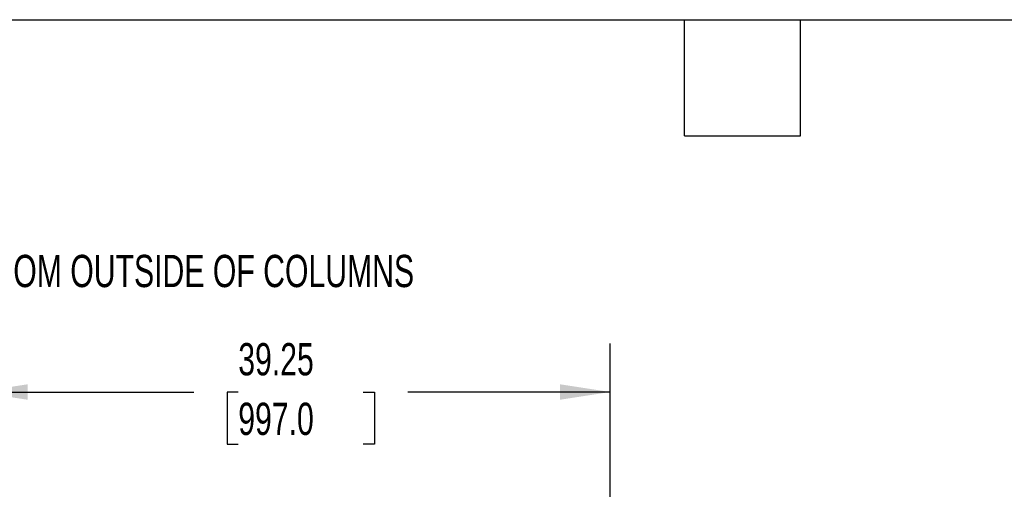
# Model space of a CAD drawing. Header units: inches. Extents: x 0.2 to 10.8, y 0.2 to 8.2.
# Tile 36 of 55: x 3.6 to 6.2, y 7 to 8.2. Entities that reach past the tile are written whole.
import ezdxf

# ---------------------------------------------------------------- set-up
doc = ezdxf.new("R2010")
doc.units = ezdxf.units.IN
doc.header["$MEASUREMENT"] = 0
doc.layers.add('DIMENSIONS', color=140, linetype='Continuous', lineweight=25)
doc.layers.add('TEXT', color=140, linetype='Continuous', lineweight=25)
doc.styles.add('SLDTEXTSTYLE0', font='TXT', dxfattribs={"width": 0.7})
doc.dimstyles.new('SLDDIMSTYLE0', dxfattribs={"dimtxt": 0.084961, "dimasz": 0.13, "dimexe": 0, "dimexo": 0.0625, "dimgap": 0.02124, "dimtad": 0, "dimtih": 1, "dimtoh": 1, "dimlfac": 24, "dimrnd": 1e-09, "dimzin": 12, "dimdsep": 46, "dimtxsty": 'SLDTEXTSTYLE0', "dimsah": 1, "dimcen": 0.09, "dimadec": 0, "dimazin": 3, "dimtfac": 1, "dimtofl": 0, "dimtmove": 0, "dimatfit": 3, "dimfxl": 0, "dimfrac": 2, "dimtolj": 1, "dimtzin": 12, "dimarcsym": 0})

# ---------------------------------------------------------------- blocks, each defined once
blk = doc.blocks.new('_D_7')
at = {"layer": 'DIMENSIONS'}
for p, q in [((3.5231, 6.9498), (3.5231, 7.4129)), ((5.1586, 6.9498), (5.1586, 7.4129)), ((3.5231, 7.2879), (4.0822, 7.2879)), ((4.1973, 7.2879), (4.1688, 7.2879)), ((4.1688, 7.2879), (4.1688, 7.1529)), ((4.5204, 7.2879), (4.549, 7.2879)), ((4.549, 7.2879), (4.549, 7.1529)), ((5.1586, 7.2879), (4.6356, 7.2879)), ((4.1688, 7.1529), (4.1973, 7.1529)), ((4.549, 7.1529), (4.5204, 7.1529))]:
    blk.add_line(p, q, dxfattribs=at)
for points in [[(3.5231, 7.2879), (3.6531, 7.2679), (3.6531, 7.3079)], [(5.1586, 7.2879), (5.0286, 7.3079), (5.0286, 7.2679)]]:
    blk.add_solid(points, dxfattribs=at)
at = {"layer": 'DIMENSIONS', "char_height": 0.08333, "attachment_point": 1, "style": 'SLDTEXTSTYLE0'}
for s, insert in [('39.25', (4.1973, 7.4143)), ('997.0', (4.1973, 7.2603))]:
    blk.add_mtext(s, dxfattribs=dict(at, insert=insert))

msp = doc.modelspace()

# ---------------------------------------------------------------- linework, layer by layer
at = {"layer": 'TEXT'}
for p, q in [((0.25, 8.25), (10.75, 8.25)), ((5.35, 7.95), (5.35, 8.25)), ((5.65, 7.95), (5.65, 8.25)), ((5.35, 7.95), (5.65, 7.95))]:
    msp.add_line(p, q, dxfattribs=at)

# ---------------------------------------------------------------- texts
at = {"layer": 'DIMENSIONS', "insert": (3.51195, 7.64235), "char_height": 0.0833333, "attachment_point": 1, "style": 'SLDTEXTSTYLE0'}
msp.add_mtext('FROM OUTSIDE OF COLUMNS', dxfattribs=at)

# ---------------------------------------------------------------- dimensions: what is measured, and where the dimension line sits
at = {"layer": 'DIMENSIONS'}
dim = msp.add_linear_dim(base=(5.15855, 7.28789), p1=(3.52313, 6.89981), p2=(5.15855, 6.89981), dimstyle='SLDDIMSTYLE0', dxfattribs=at)
dim.commit()
dim.dimension.update_dxf_attribs({"geometry": '_D_7', "text_midpoint": (4.35886, 7.28789), "dimtype": 160})

doc.saveas('drawing.dxf')
